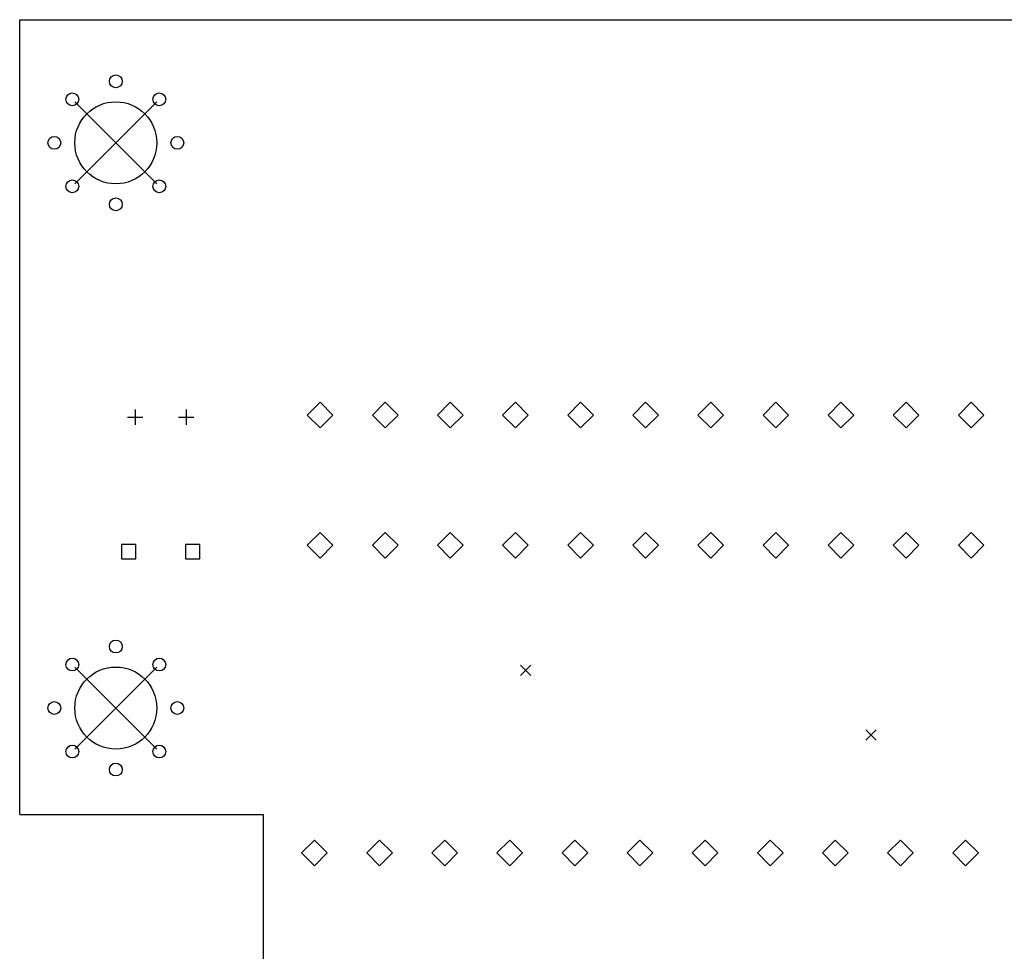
# Model space of a CAD drawing. Extents: x 122 to 201, y -145.1 to -71.
# Tile 3 of 4: x 124 to 162.4, y -107.3 to -71. Entities that reach past the tile are written whole.
import ezdxf

# ---------------------------------------------------------------- set-up
doc = ezdxf.new("R2010")
doc.units = 0
doc.layers.add('BLACK', color=7, linetype='CONTINUOUS')

msp = doc.modelspace()

# ---------------------------------------------------------------- linework, layer by layer
at = {"layer": 'BLACK', "linetype": 'CONTINUOUS'}
for p, q in [((124, -93.25), (124, -71)), ((124, -71), (201, -71)), ((126.15, -74.203), (129.35, -77.403)), ((129.35, -74.203), (126.15, -77.403)), ((135.72, -85.92), (135.22, -86.42)), ((136.22, -86.42), (135.72, -85.92)), ((138.26, -85.92), (137.76, -86.42)), ((138.76, -86.42), (138.26, -85.92)), ((140.8, -85.92), (140.3, -86.42)), ((141.3, -86.42), (140.8, -85.92)), ((143.34, -85.92), (142.84, -86.42)), ((143.84, -86.42), (143.34, -85.92)), ((145.88, -85.92), (145.38, -86.42)), ((146.38, -86.42), (145.88, -85.92)), ((148.42, -85.92), (147.92, -86.42)), ((148.92, -86.42), (148.42, -85.92)), ((150.96, -85.92), (150.46, -86.42)), ((151.46, -86.42), (150.96, -85.92)), ((153.5, -85.92), (153, -86.42)), ((154, -86.42), (153.5, -85.92)), ((156.04, -85.92), (155.54, -86.42)), ((156.54, -86.42), (156.04, -85.92)), ((158.58, -85.92), (158.08, -86.42)), ((159.08, -86.42), (158.58, -85.92)), ((161.12, -85.92), (160.62, -86.42)), ((161.62, -86.42), (161.12, -85.92)), ((128.5, -86.2), (128.5, -86.8)), ((130.5, -86.2), (130.5, -86.8)), ((135.22, -86.42), (135.72, -86.92)), ((135.72, -86.92), (136.22, -86.42)), ((137.76, -86.42), (138.26, -86.92)), ((138.26, -86.92), (138.76, -86.42)), ((140.3, -86.42), (140.8, -86.92)), ((140.8, -86.92), (141.3, -86.42)), ((142.84, -86.42), (143.34, -86.92)), ((143.34, -86.92), (143.84, -86.42)), ((145.38, -86.42), (145.88, -86.92)), ((145.88, -86.92), (146.38, -86.42)), ((147.92, -86.42), (148.42, -86.92)), ((148.42, -86.92), (148.92, -86.42)), ((150.46, -86.42), (150.96, -86.92)), ((150.96, -86.92), (151.46, -86.42)), ((153, -86.42), (153.5, -86.92)), ((153.5, -86.92), (154, -86.42)), ((155.54, -86.42), (156.04, -86.92)), ((156.04, -86.92), (156.54, -86.42)), ((158.08, -86.42), (158.58, -86.92)), ((158.58, -86.92), (159.08, -86.42)), ((160.62, -86.42), (161.12, -86.92)), ((161.12, -86.92), (161.62, -86.42)), ((128.2, -86.5), (128.8, -86.5)), ((130.2, -86.5), (130.8, -86.5)), ((135.72, -91), (135.22, -91.5)), ((136.22, -91.5), (135.72, -91)), ((138.26, -91), (137.76, -91.5)), ((138.76, -91.5), (138.26, -91)), ((140.8, -91), (140.3, -91.5)), ((141.3, -91.5), (140.8, -91)), ((143.34, -91), (142.84, -91.5)), ((143.84, -91.5), (143.34, -91)), ((145.88, -91), (145.38, -91.5)), ((146.38, -91.5), (145.88, -91)), ((148.42, -91), (147.92, -91.5)), ((148.92, -91.5), (148.42, -91)), ((150.96, -91), (150.46, -91.5)), ((151.46, -91.5), (150.96, -91)), ((153.5, -91), (153, -91.5)), ((154, -91.5), (153.5, -91)), ((156.04, -91), (155.54, -91.5)), ((156.54, -91.5), (156.04, -91)), ((158.58, -91), (158.08, -91.5)), ((159.08, -91.5), (158.58, -91)), ((161.12, -91), (160.62, -91.5)), ((161.62, -91.5), (161.12, -91)), ((128.533, -91.467), (127.967, -91.467)), ((127.967, -91.467), (127.967, -92.033)), ((128.533, -92.033), (128.533, -91.467)), ((131.033, -91.467), (130.467, -91.467)), ((130.467, -91.467), (130.467, -92.033)), ((131.033, -92.033), (131.033, -91.467)), ((135.22, -91.5), (135.72, -92)), ((135.72, -92), (136.22, -91.5)), ((137.76, -91.5), (138.26, -92)), ((138.26, -92), (138.76, -91.5)), ((140.3, -91.5), (140.8, -92)), ((140.8, -92), (141.3, -91.5)), ((142.84, -91.5), (143.34, -92)), ((143.34, -92), (143.84, -91.5)), ((145.38, -91.5), (145.88, -92)), ((145.88, -92), (146.38, -91.5)), ((147.92, -91.5), (148.42, -92)), ((148.42, -92), (148.92, -91.5)), ((150.46, -91.5), (150.96, -92)), ((150.96, -92), (151.46, -91.5)), ((153, -91.5), (153.5, -92)), ((153.5, -92), (154, -91.5)), ((155.54, -91.5), (156.04, -92)), ((156.04, -92), (156.54, -91.5)), ((158.08, -91.5), (158.58, -92)), ((158.58, -92), (159.08, -91.5)), ((160.62, -91.5), (161.12, -92)), ((161.12, -92), (161.62, -91.5)), ((127.967, -92.033), (128.533, -92.033)), ((130.467, -92.033), (131.033, -92.033)), ((124, -102), (124, -93.25)), ((126.15, -96.25), (129.35, -99.45)), ((129.35, -96.25), (126.15, -99.45)), ((143.535, -96.181), (143.935, -96.581)), ((143.935, -96.181), (143.535, -96.581)), ((157.014, -98.699), (157.414, -99.099)), ((157.414, -98.699), (157.014, -99.099)), ((124, -102), (133.5, -102)), ((133.5, -102), (133.5, -124)), ((135.5, -103), (135, -103.5)), ((136, -103.5), (135.5, -103)), ((138.04, -103), (137.54, -103.5)), ((138.54, -103.5), (138.04, -103)), ((140.58, -103), (140.08, -103.5)), ((141.08, -103.5), (140.58, -103)), ((143.12, -103), (142.62, -103.5)), ((143.62, -103.5), (143.12, -103)), ((145.66, -103), (145.16, -103.5)), ((146.16, -103.5), (145.66, -103)), ((148.2, -103), (147.7, -103.5)), ((148.7, -103.5), (148.2, -103)), ((150.74, -103), (150.24, -103.5)), ((151.24, -103.5), (150.74, -103)), ((153.28, -103), (152.78, -103.5)), ((153.78, -103.5), (153.28, -103)), ((155.82, -103), (155.32, -103.5)), ((156.32, -103.5), (155.82, -103)), ((158.36, -103), (157.86, -103.5)), ((158.86, -103.5), (158.36, -103)), ((160.9, -103), (160.4, -103.5)), ((161.4, -103.5), (160.9, -103)), ((135, -103.5), (135.5, -104)), ((135.5, -104), (136, -103.5)), ((137.54, -103.5), (138.04, -104)), ((138.04, -104), (138.54, -103.5)), ((140.08, -103.5), (140.58, -104)), ((140.58, -104), (141.08, -103.5)), ((142.62, -103.5), (143.12, -104)), ((143.12, -104), (143.62, -103.5)), ((145.16, -103.5), (145.66, -104)), ((145.66, -104), (146.16, -103.5)), ((147.7, -103.5), (148.2, -104)), ((148.2, -104), (148.7, -103.5)), ((150.24, -103.5), (150.74, -104)), ((150.74, -104), (151.24, -103.5)), ((152.78, -103.5), (153.28, -104)), ((153.28, -104), (153.78, -103.5)), ((155.32, -103.5), (155.82, -104)), ((155.82, -104), (156.32, -103.5)), ((157.86, -103.5), (158.36, -104)), ((158.36, -104), (158.86, -103.5)), ((160.4, -103.5), (160.9, -104)), ((160.9, -104), (161.4, -103.5))]:
    msp.add_line(p, q, dxfattribs=at)
at = {"layer": 'BLACK'}
for centre, radius in [((127.75, -73.403), 0.25), ((126.053, -74.106), 0.25), ((129.447, -74.106), 0.25), ((127.75, -75.803), 1.6), ((125.35, -75.803), 0.25), ((130.15, -75.803), 0.25), ((126.053, -77.5), 0.25), ((129.447, -77.5), 0.25), ((127.75, -78.203), 0.25), ((127.75, -95.45), 0.25), ((126.053, -96.153), 0.25), ((129.447, -96.153), 0.25), ((127.75, -97.85), 1.6), ((125.35, -97.85), 0.25), ((130.15, -97.85), 0.25), ((126.053, -99.547), 0.25), ((129.447, -99.547), 0.25), ((127.75, -100.25), 0.25)]:
    msp.add_circle(centre, radius, dxfattribs=at)

doc.saveas('drawing.dxf')
